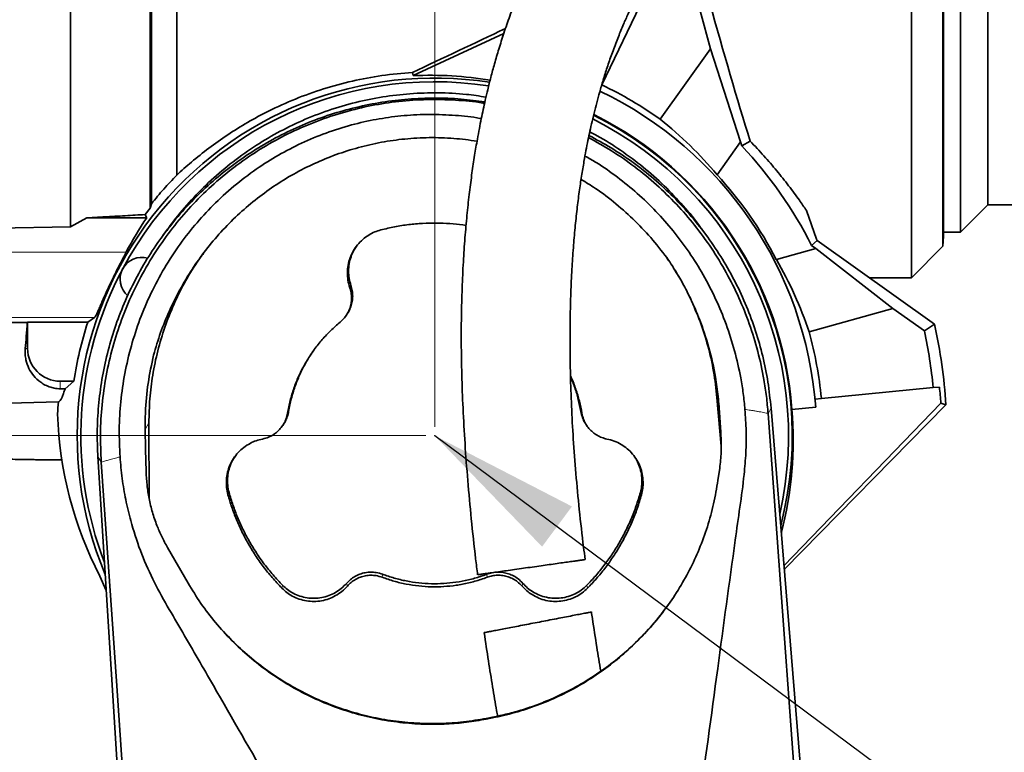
# Model space of a CAD drawing. Header units: millimetres. Extents: x 0 to 11920, y 0 to 8400.
# Tile 54 of 63: x 8269 to 8722, y 6860 to 7196. Entities that reach past the tile are written whole.
import ezdxf

# ---------------------------------------------------------------- set-up
doc = ezdxf.new("R2010")
doc.units = ezdxf.units.MM
doc.header["$LTSCALE"] = 20
doc.header["$PDSIZE"] = -1
doc.styles.add('SLDTEXTSTYLE0', font='TXT', dxfattribs={"width": 0.605})
doc.dimstyles.new('SLDDIMSTYLE0', dxfattribs={"dimtxt": 70, "dimasz": 70, "dimexe": 0, "dimexo": 0.0625, "dimgap": 17.5, "dimtad": 1, "dimdec": 1, "dimrnd": 1e-09, "dimzin": 12, "dimdsep": 46, "dimtxsty": 'SLDTEXTSTYLE0', "dimsah": 1, "dimcen": 0.09, "dimadec": 0, "dimazin": 3, "dimtfac": 1, "dimtofl": 0, "dimtmove": 0, "dimatfit": 3, "dimfxl": 1, "dimfrac": 2, "dimtolj": 1, "dimtzin": 12, "dimarcsym": 0})
doc.dimstyles.new('SLDDIMSTYLE1', dxfattribs={"dimtxt": 0.18, "dimasz": 70, "dimexe": 0, "dimexo": 0.0625, "dimgap": 0, "dimtad": 0, "dimtih": 1, "dimtoh": 1, "dimdec": 0, "dimrnd": 1e-09, "dimzin": 0, "dimdsep": 46, "dimtxsty": 'Standard', "dimsah": 1, "dimcen": 0.09, "dimadec": 0, "dimazin": 0, "dimtfac": 70, "dimtdec": 0, "dimtofl": 0, "dimtmove": 0, "dimatfit": 3, "dimfxl": 1, "dimfrac": 2, "dimtolj": 1, "dimtzin": 0, "dimarcsym": 0})
doc.dimstyles.new('SLDDIMSTYLE2', dxfattribs={"dimtxt": 70, "dimasz": 70, "dimexe": 0, "dimexo": 0.0625, "dimgap": 17.5, "dimtad": 1, "dimdec": 0, "dimrnd": 1e-09, "dimzin": 12, "dimdsep": 46, "dimtxsty": 'SLDTEXTSTYLE0', "dimsah": 1, "dimcen": 0.09, "dimadec": 0, "dimazin": 3, "dimtfac": 1, "dimtofl": 0, "dimtmove": 0, "dimatfit": 3, "dimfxl": 1, "dimfrac": 2, "dimtolj": 1, "dimtzin": 12, "dimarcsym": 0})

# ---------------------------------------------------------------- blocks, each defined once
blk = doc.blocks.new('_D_2')
at = {"color": 7, "linetype": 'Continuous', "lineweight": 0}
for p, q in [((8455.97, 7005.22), (7402.52, 7005.22)), ((7432.52, 5725.22), (7432.52, 7005.22)), ((8455.97, 5725.22), (7402.52, 5725.22))]:
    blk.add_line(p, q, dxfattribs=at)
at = {"color": 7, "linetype": 'Continuous', "lineweight": 18}
for points in [[(7432.52, 7005.22), (7422.52, 6935.22), (7442.52, 6935.22)], [(7432.52, 5725.22), (7442.52, 5795.22), (7422.52, 5795.22)]]:
    blk.add_solid(points, dxfattribs=at)
at = {"color": 7, "linetype": 'Continuous', "lineweight": 18, "insert": (7342.28, 6258.28), "char_height": 70, "attachment_point": 1, "rotation": 90, "style": 'SLDTEXTSTYLE0'}
blk.add_mtext('1280', dxfattribs=at)
blk = doc.blocks.new('_D_3')
at = {"color": 7, "linetype": 'Continuous', "lineweight": 0}
for p, q in [((8459.97, 7009.22), (8459.97, 7556.22)), ((9642.47, 7209.22), (9642.47, 7556.22)), ((9642.47, 7526.22), (8459.97, 7526.22))]:
    blk.add_line(p, q, dxfattribs=at)
at = {"color": 7, "linetype": 'Continuous', "lineweight": 18}
for points in [[(8459.97, 7526.22), (8529.97, 7516.22), (8529.97, 7536.22)], [(9642.47, 7526.22), (9572.47, 7536.22), (9572.47, 7516.22)]]:
    blk.add_solid(points, dxfattribs=at)
at = {"color": 7, "linetype": 'Continuous', "lineweight": 18, "insert": (8904.17, 7616.45), "char_height": 70, "attachment_point": 1, "style": 'SLDTEXTSTYLE0'}
blk.add_mtext('1182,5', dxfattribs=at)
blk = doc.blocks.new('_D_4')
at = {"color": 7, "linetype": 'Continuous', "lineweight": 0}
for p, q in [((8058.6, 7090.52), (8058.6, 7836.22)), ((9842.47, 7308.22), (9842.47, 7836.22)), ((8058.6, 7806.22), (9842.47, 7806.22))]:
    blk.add_line(p, q, dxfattribs=at)
at = {"color": 7, "linetype": 'Continuous', "lineweight": 18}
for centre, start, end in [((8951.02, 7859.93), 153.4349, 206.5651), ((8950.05, 7859.93), 333.4349, 26.5651)]:
    blk.add_arc(centre, 120.11, start, end, dxfattribs=at)
for points in [[(8058.6, 7806.22), (8128.6, 7796.22), (8128.6, 7816.22)], [(9842.47, 7806.22), (9772.47, 7816.22), (9772.47, 7796.22)]]:
    blk.add_solid(points, dxfattribs=at)
at = {"color": 7, "linetype": 'Continuous', "lineweight": 18, "insert": (8843.59, 7896.45), "char_height": 70, "attachment_point": 1, "style": 'SLDTEXTSTYLE0'}
blk.add_mtext('1784', dxfattribs=at)

msp = doc.modelspace()

# ---------------------------------------------------------------- linework, layer by layer
at = {"color": 7, "linetype": 'Continuous', "lineweight": 35}
for p, q in [((8678.97, 7077.72), (8678.97, 7317.22)), ((8693.42, 7092.17), (8693.42, 7317.22)), ((8329.86, 7313.3), (8329.86, 7111.72)), ((8341.47, 7124.8), (8341.47, 7314.04)), ((8693.66, 7313.7), (8693.66, 7096.74)), ((8701.47, 7311.72), (8701.47, 7098.72)), ((8713.97, 7111.22), (8713.97, 7299.22)), ((8558.99, 7212.82), (8536.78, 7166.25)), ((8581.83, 7200.28), (8586.67, 7182.84)), ((8491.69, 7189.89), (8450.13, 7170.52)), ((8586.67, 7182.84), (8563.58, 7150.47)), ((8586.67, 7182.84), (8600.46, 7140.18)), ((8536.78, 7166.25), (8536.52, 7165.71)), ((8589.63, 7125.01), (8600.46, 7140.18)), ((8600.98, 7138.29), (8600.46, 7140.18)), ((8604.85, 7140.46), (8600.98, 7138.29)), ((8326.95, 7106.75), (8329.21, 7109.7)), ((8329.86, 7111.72), (8329.21, 7109.7)), ((8701.47, 7098.72), (8713.97, 7111.22)), ((8713.97, 7111.22), (8957.63, 7111.22)), ((8292.71, 7101.09), (8300.13, 7105.23)), ((8300.13, 7105.23), (8307.47, 7105.62)), ((8327.7, 7105.23), (8300.13, 7105.23)), ((8630.71, 7108.59), (8635.33, 7095.41)), ((8253.97, 7100.44), (8292.71, 7101.09)), ((8336.79, 7099.39), (8334.27, 7095.89)), ((8585.67, 7095.89), (8583.15, 7099.39)), ((8693.42, 7092.17), (8693.66, 7096.74)), ((8693.66, 7098.72), (8701.47, 7098.72)), ((8635.06, 7091.13), (8616.88, 7086.09)), ((8635.66, 7094.76), (8633.08, 7092.54)), ((8635.06, 7091.13), (8633.08, 7092.54)), ((8635.06, 7091.13), (8670.43, 7063.59)), ((8635.66, 7094.76), (8689.54, 7056.33)), ((8678.97, 7077.72), (8693.42, 7092.17)), ((8566.53, 7086.9), (8567.23, 7085.8)), ((8659.55, 7077.72), (8678.97, 7077.72)), ((8660.13, 7077.31), (8660.42, 7077.72)), ((8303.78, 7059.54), (8300.65, 7057.3)), ((8419.03, 7059.99), (8419.46, 7060.59)), ((8612.97, 7060.44), (8612.76, 7060.3)), ((8631.89, 7052.9), (8670.43, 7063.59)), ((8670.43, 7063.59), (8684.9, 7053.27)), ((8253.97, 7057.23), (8272.86, 7057.18)), ((8272.86, 7057.18), (8272.97, 7057.3)), ((8272.97, 7057.3), (8300.65, 7057.3)), ((8272.97, 7057.3), (8272.97, 7045.22)), ((8689.54, 7056.33), (8684.9, 7053.27)), ((8287.97, 7030.22), (8294.23, 7030.22)), ((8290.23, 7026.74), (8294.23, 7030.22)), ((8290.23, 7026.74), (8287.97, 7026.75)), ((8637.56, 7022.32), (8688.91, 7027.26)), ((8688.91, 7027.26), (8691.78, 7027.54)), ((8253.97, 7019.83), (8287.12, 7020.69)), ((8591.5, 7000.43), (8589.62, 7022.67)), ((8620.38, 6945.43), (8692.48, 7020.16)), ((8620.51, 6943.78), (8694.74, 7019.31)), ((8634.69, 7022.04), (8637.56, 7022.32)), ((8692.48, 7020.16), (8694.74, 7019.31)), ((8614.46, 7017.85), (8660.3, 6457.22)), ((8624.05, 7017.27), (8634.96, 7018.32)), ((8328.71, 7011.05), (8328.83, 6976.24)), ((8389.82, 7009.41), (8390.25, 7010)), ((8529.69, 7010), (8530.12, 7009.41)), ((8361.51, 6090.97), (8305.27, 6995.6)), ((8590.07, 6984.68), (8590.86, 6990.31)), ((8337.24, 6953.89), (8346.69, 6937.5)), ((8309.09, 6934.16), (8306.16, 6940.74)), ((8483.59, 6875.04), (8486.44, 6875.59)), ((8486.52, 6875.91), (8483.67, 6875.36))]:
    msp.add_line(p, q, dxfattribs=at)
at = {"color": 8, "linetype": 'Continuous', "lineweight": 18}
for p, q in [((8253.97, 7089.54), (8318.33, 7089.54)), ((8420.98, 7073.16), (8421.48, 7074.23)), ((8253.97, 7059.54), (8303.78, 7059.54)), ((8271.91, 7045.22), (8272.97, 7045.22)), ((8287.97, 7026.75), (8287.97, 7030.22)), ((8590.28, 7021.59), (8589.62, 7022.67)), ((8392.37, 7015.51), (8392.89, 7016.33)), ((8527.58, 7015.51), (8527.06, 7016.33)), ((8613.09, 7015.4), (8614.46, 7017.85)), ((8327, 7008.1), (8328.71, 7011.05)), ((8306.82, 6993.06), (8305.27, 6995.6)), ((8365.01, 6978.05), (8365.52, 6979.09)), ((8554.93, 6978.05), (8554.43, 6979.09)), ((8419.85, 6936.13), (8419.46, 6937.38)), ((8435.86, 6940.17), (8436.05, 6941.57)), ((8484.08, 6940.17), (8483.9, 6941.57)), ((8500.09, 6936.13), (8500.49, 6937.38)), ((8389.74, 6935.21), (8390.12, 6936.49)), ((8530.2, 6935.21), (8529.83, 6936.49)), ((8483.59, 6875.04), (8483.67, 6875.36)), ((8486.44, 6875.59), (8486.52, 6875.91))]:
    msp.add_line(p, q, dxfattribs=at)
at = {"color": 7, "linetype": 'Continuous', "lineweight": 35, "flags": 128}
for points in [[(8450.13, 7170.52), (8449.93, 7171.28), (8449.75, 7171.99)], [(8327.7, 7105.23), (8327.31, 7106.02), (8326.95, 7106.75)], [(8613.09, 7015.4), (8618.78, 6937.22), (8624.42, 6859.65), (8630.07, 6782.09)], [(8321.42, 6782.09), (8317.67, 6836.2), (8313.93, 6890.31), (8306.82, 6993.06)]]:
    msp.add_lwpolyline(points, dxfattribs=at)
at = {"color": 7, "linetype": 'Continuous', "lineweight": 35}
for centre, radius, start, end in [((8459.97, 7005.22), 164.21, 81.17, 202.8373), ((8459.97, 7005.22), 162.5, 81.2295, 151.875), ((8459.97, 7005.22), 175.48, 4.2813, 64.367), ((8459.97, 7005.22), 178.41, 54.5, 64.5), ((8459.97, 7005.22), 162.5, 347.1989, 63.4777), ((8459.97, 7005.22), 164.21, 345.3941, 63.6069), ((8459.97, 7005.22), 164.52, 4.2002, 63.629), ((8459.97, 7005.22), 193.89, 26.7685, 43.3401), ((8459.97, 7005.22), 176.52, 27.2673, 42.7327), ((8459.97, 7005.22), 197.19, 27.0062, 27.2174), ((8325.48, 7077.11), 10, 74.4046, 229.8341), ((8459.97, 7005.22), 162.5, 151.875, 201.0325), ((8459.97, 7005.22), 167.62, 161.8996, 171.4223), ((8459.97, 7005.22), 235.19, 3.4353, 12.5507), ((8459.97, 7005.22), 178.41, 5.5, 15.5), ((8459.97, 7005.22), 230, 5.5, 12.0575), ((8287.97, 7045.22), 15, 180, 270), ((8459.97, 7005.22), 173.54, 174.8846, 176.6965)]:
    msp.add_arc(centre, radius, start, end, dxfattribs=at)
for centre, major_axis, ratio, start_param, end_param in [((8592.87, 7205.22), (-35.45, 127.49), 0.050492, 1.569053, 2.089497), ((8504.42, 7205.22), (267.74, 127.36), 0.022512, 4.496039, 4.657008), ((8457.89, 7006.21), (148.48, -70.82), 0.999901, 1.847714, 2.063022), ((8452.34, 7010.67), (145.65, -103.89), 0.998626, 1.31436, 1.518365), ((8459.97, 7015.23), (0, 160.2), 0.998048, 0.974212, 1.088404), ((8462.48, 6996.19), (-47.81, 172.4), 0.998626, 4.764821, 4.968825), ((8267.04, 7205.22), (0, 185.05), 0.052408, 3.668001, 3.785108), ((8460.29, 7001.96), (-22.33, 231.86), 0.999901, 4.694585, 4.726432), ((8459.74, 7007.67), (-16.83, 174.75), 0.999901, 4.677081, 4.698346), ((8459.97, 7021.02), (0, 174.06), 0.995872, 1.604126, 2.050143), ((8460.19, 7002.92), (-15.77, 163.75), 0.999901, 4.356067, 4.703745)]:
    msp.add_ellipse(centre, major_axis=major_axis, ratio=ratio, start_param=start_param, end_param=end_param, dxfattribs=at)
for points, knots in [([(8292.71, 7101.09), (8292.72, 7103.89), (8292.72, 7109.49), (8292.72, 7118.3), (8292.73, 7127.39), (8292.73, 7138.31), (8292.73, 7151.18), (8292.74, 7166.14), (8292.74, 7181.57), (8292.74, 7197.14), (8292.74, 7212.65), (8292.74, 7228.07), (8292.74, 7243.51), (8292.74, 7258.64), (8292.73, 7273.28), (8292.73, 7287.41), (8292.72, 7301.13), (8292.71, 7314.12), (8292.7, 7326.24), (8292.69, 7337.49), (8292.68, 7347.94), (8292.67, 7357.32), (8292.65, 7365.56), (8292.64, 7372.66), (8292.63, 7378.65), (8292.61, 7383.05), (8292.6, 7386.11), (8292.58, 7388.1), (8292.57, 7389.37), (8292.56, 7389.53), (8292.55, 7389.61)], [0, 0, 0, 0, 0.025141, 0.050358, 0.075805, 0.10133, 0.139492, 0.177919, 0.217181, 0.256732, 0.294894, 0.33332, 0.372582, 0.412133, 0.450295, 0.488721, 0.527984, 0.567535, 0.605696, 0.644123, 0.683385, 0.722936, 0.761098, 0.799525, 0.838787, 0.878339, 0.908423, 0.938637, 0.96925, 1, 1, 1, 1]), ([(8658.33, 7371.02), (8657.51, 7370.94), (8655.4, 7370.71), (8652.21, 7370.08), (8648.91, 7369.29), (8646.02, 7368.46), (8642.49, 7367.31), (8638.29, 7365.73), (8632.98, 7363.42), (8627.16, 7360.53), (8620.97, 7357.09), (8615.37, 7353.65), (8610.61, 7350.53), (8606.84, 7347.92), (8603.7, 7345.66), (8600.94, 7343.61), (8598.11, 7341.45), (8594.82, 7338.85), (8591.22, 7335.92), (8587.39, 7332.67), (8583.39, 7329.15), (8579.15, 7325.28), (8574.84, 7321.19), (8570.59, 7317), (8565.68, 7311.97), (8560.16, 7306.05), (8554.12, 7299.19), (8547.74, 7291.55), (8541.01, 7282.98), (8533.87, 7273.21), (8526.89, 7262.88), (8521.46, 7254.17), (8517.59, 7247.54), (8515.29, 7243.48), (8513.29, 7239.83), (8511.63, 7236.72), (8510.3, 7234.15), (8509.16, 7231.9), (8507.96, 7229.52), (8506.5, 7226.53), (8504.68, 7222.7), (8502.54, 7217.98), (8500.1, 7212.36), (8497.33, 7205.6), (8494.49, 7198.1), (8491.79, 7190.32), (8489.47, 7183), (8487.48, 7176.21), (8485.79, 7169.97), (8484.39, 7164.39), (8483.23, 7159.46), (8482.25, 7155.02), (8481.34, 7150.69), (8480.44, 7146.16), (8479.41, 7140.56), (8478.26, 7133.77), (8477.04, 7125.65), (8475.9, 7116.86), (8474.85, 7107.39), (8473.93, 7097.18), (8473.15, 7086.15), (8472.57, 7074.2), (8472.21, 7061.33), (8472.13, 7047.55), (8472.36, 7032.92), (8472.94, 7017.48), (8473.86, 7001.28), (8475.13, 6984.34), (8476.77, 6966.71), (8478.28, 6952.31), (8479.36, 6943.78), (8479.67, 6941.34)], [0, 0, 0, 0, 0.007112, 0.018275, 0.027849, 0.036271, 0.044532, 0.060325, 0.076279, 0.096605, 0.118145, 0.138779, 0.153581, 0.166906, 0.177651, 0.186095, 0.195635, 0.20712, 0.220579, 0.233289, 0.24739, 0.262702, 0.277993, 0.293014, 0.307749, 0.33029, 0.352036, 0.372949, 0.399646, 0.42601, 0.452526, 0.479104, 0.489171, 0.498614, 0.506728, 0.513539, 0.519066, 0.523329, 0.527895, 0.534136, 0.542025, 0.551527, 0.562602, 0.575197, 0.590338, 0.604362, 0.617152, 0.628766, 0.639252, 0.648647, 0.656534, 0.663498, 0.670299, 0.677563, 0.685286, 0.697053, 0.70976, 0.723422, 0.738056, 0.753685, 0.770578, 0.788914, 0.808703, 0.829954, 0.852669, 0.876859, 0.902536, 0.929679, 0.958219, 0.988031, 1, 1, 1, 1]), ([(8329.21, 7109.7), (8329.21, 7111.97), (8329.21, 7116.51), (8329.21, 7123.72), (8329.21, 7131.22), (8329.21, 7140.12), (8329.21, 7150.52), (8329.21, 7162.56), (8329.21, 7175.06), (8329.21, 7186.46), (8329.21, 7196.54), (8329.21, 7206.51), (8329.21, 7217.8), (8329.21, 7230.4), (8329.21, 7242.98), (8329.21, 7255.26), (8329.21, 7267.1), (8329.21, 7278.47), (8329.21, 7289.46), (8329.21, 7299.82), (8329.21, 7309.44), (8329.21, 7318.31), (8329.21, 7326.48), (8329.21, 7333.74), (8329.21, 7340.04), (8329.21, 7345.39), (8329.21, 7349.8), (8329.21, 7352.79), (8329.21, 7354.7), (8329.21, 7355.85), (8329.21, 7356.58), (8329.21, 7356.67), (8329.21, 7356.72)], [0, 0, 0, 0, 0.0253269, 0.050737, 0.0764019, 0.1021528, 0.138942, 0.1759876, 0.2138396, 0.2519703, 0.2773416, 0.302796, 0.3395524, 0.3765645, 0.4143808, 0.452475, 0.4892267, 0.5262327, 0.5640425, 0.6021301, 0.6389206, 0.6759674, 0.7138207, 0.7519529, 0.7887048, 0.8257109, 0.863521, 0.9016088, 0.9260178, 0.9505013, 0.9752123, 1, 1, 1, 1]), ([(8529.1, 6948.31), (8528.85, 6950.23), (8527.84, 6957.78), (8526.37, 6970.95), (8524.78, 6987.51), (8523.59, 7003.41), (8522.77, 7018.55), (8522.28, 7032.86), (8522.09, 7046.29), (8522.16, 7058.84), (8522.45, 7070.51), (8522.94, 7081.32), (8523.6, 7091.28), (8524.39, 7100.49), (8525.3, 7109.01), (8526.3, 7116.94), (8527.37, 7124.26), (8528.42, 7130.61), (8529.41, 7136.04), (8530.32, 7140.66), (8531.25, 7145.1), (8532.29, 7149.7), (8533.43, 7154.44), (8534.72, 7159.4), (8536.15, 7164.53), (8537.8, 7170.05), (8539.71, 7175.95), (8541.9, 7182.15), (8544.25, 7188.26), (8546.57, 7193.89), (8548.68, 7198.69), (8550.52, 7202.66), (8552.03, 7205.81), (8553.21, 7208.21), (8554.23, 7210.22), (8555.28, 7212.28), (8556.57, 7214.73), (8558.13, 7217.62), (8559.96, 7220.9), (8561.98, 7224.42), (8565.35, 7230.08), (8570.04, 7237.47), (8576.08, 7246.26), (8582.25, 7254.58), (8588.65, 7262.61), (8595.64, 7270.77), (8603.27, 7279), (8609.75, 7285.43), (8614.68, 7290.02), (8617.85, 7292.87), (8620.79, 7295.43), (8623.42, 7297.64), (8625.75, 7299.55), (8627.79, 7301.18), (8629.58, 7302.57), (8631.15, 7303.76), (8632.66, 7304.89), (8634.26, 7306.06), (8636.09, 7307.36), (8638.11, 7308.76), (8640.28, 7310.21), (8642.51, 7311.64), (8645.25, 7313.33), (8648.4, 7315.15), (8651.82, 7316.95), (8654.93, 7318.43), (8657.33, 7319.43), (8659.09, 7320.1), (8660.35, 7320.53), (8661.59, 7320.91), (8662.74, 7321.22), (8663.47, 7321.39), (8663.78, 7321.43), (8663.87, 7321.44)], [0, 0, 0, 0, 0.010396, 0.040925, 0.0701, 0.097812, 0.123982, 0.148553, 0.171491, 0.192804, 0.212535, 0.230742, 0.247483, 0.262894, 0.277303, 0.29077, 0.303322, 0.314978, 0.32367, 0.331805, 0.339388, 0.347374, 0.356661, 0.365417, 0.375124, 0.385816, 0.397547, 0.41039, 0.424115, 0.436697, 0.447691, 0.457003, 0.464607, 0.470356, 0.474553, 0.479558, 0.485835, 0.493267, 0.501987, 0.51181, 0.521779, 0.548936, 0.576122, 0.603203, 0.63106, 0.660584, 0.69487, 0.730865, 0.745418, 0.759562, 0.772506, 0.784249, 0.794442, 0.803536, 0.811543, 0.818476, 0.824683, 0.832074, 0.840377, 0.849939, 0.860246, 0.870926, 0.881952, 0.900111, 0.91793, 0.934786, 0.950744, 0.95905, 0.967367, 0.975667, 0.984669, 0.995558, 1, 1, 1, 1]), ([(8449.75, 7171.99), (8445.04, 7171.6), (8435.76, 7170.81), (8422.1, 7168.18), (8408.82, 7164.58), (8395.92, 7159.95), (8384.3, 7154.72), (8373.97, 7149.12), (8364.82, 7143.41), (8356.19, 7137.3), (8348.34, 7131.06), (8343.69, 7126.83), (8341.47, 7124.8)], [0, 0, 0, 0, 0.114168, 0.225014, 0.336288, 0.447521, 0.558312, 0.648111, 0.738217, 0.828274, 0.918006, 1, 1, 1, 1]), ([(8305.27, 6995.6), (8305.13, 6998.81), (8304.81, 7006.07), (8305.31, 7017.39), (8306.73, 7029.49), (8309.11, 7041.44), (8312.41, 7053.17), (8316.62, 7064.6), (8321.73, 7075.66), (8327.68, 7086.28), (8334.45, 7096.41), (8341.99, 7105.98), (8350.26, 7114.93), (8359.21, 7123.2), (8368.78, 7130.74), (8378.91, 7137.51), (8389.53, 7143.46), (8400.59, 7148.57), (8412.03, 7152.78), (8423.75, 7156.08), (8435.7, 7158.46), (8447.8, 7159.9), (8459.97, 7160.37), (8471.75, 7159.96), (8479.39, 7158.93), (8483.02, 7158.45)], [0, 0, 0, 0, 0.034914, 0.079076, 0.123237, 0.167394, 0.211544, 0.255686, 0.299817, 0.343938, 0.388047, 0.432143, 0.476224, 0.520291, 0.564345, 0.608386, 0.652414, 0.696431, 0.740438, 0.784436, 0.82843, 0.872418, 0.916404, 0.96039, 1, 1, 1, 1]), ([(8306.82, 6993.06), (8306.62, 6997.44), (8306.23, 7006.19), (8307.04, 7019.46), (8308.9, 7032.75), (8311.91, 7045.82), (8315.98, 7058.47), (8321.09, 7070.73), (8327.29, 7082.63), (8334.47, 7093.92), (8342.49, 7104.43), (8351.35, 7114.2), (8361.11, 7123.26), (8371.57, 7131.41), (8382.51, 7138.52), (8393.96, 7144.67), (8406.02, 7149.85), (8418.42, 7153.95), (8430.94, 7156.94), (8443.59, 7158.87), (8456.5, 7159.74), (8469.38, 7159.38), (8478.2, 7158.69), (8482.59, 7157.85), (8482.87, 7157.79)], [0, 0, 0, 0, 0.047563, 0.095127, 0.144071, 0.193014, 0.240554, 0.288095, 0.337042, 0.385989, 0.433132, 0.480273, 0.528831, 0.577389, 0.623808, 0.670227, 0.718039, 0.765852, 0.811602, 0.857351, 0.904454, 0.951559, 0.99695, 1, 1, 1, 1]), ([(8336.89, 7099.32), (8337.59, 7100.36), (8340.69, 7104.91), (8347.08, 7112.35), (8356.07, 7121.64), (8365.99, 7130.14), (8376.55, 7137.77), (8387.58, 7144.38), (8399.09, 7150.04), (8411.17, 7154.74), (8423.57, 7158.37), (8436.08, 7160.9), (8448.73, 7162.41), (8461.57, 7162.79), (8473.26, 7162.26), (8480.53, 7161.14), (8483.53, 7160.68)], [0, 0, 0, 0, 0.022368, 0.098793, 0.175217, 0.253905, 0.332594, 0.408397, 0.484197, 0.562239, 0.640282, 0.715523, 0.790764, 0.868204, 0.945644, 1, 1, 1, 1]), ([(8315.43, 6995.47), (8315.24, 6999.69), (8314.87, 7008.14), (8315.66, 7020.95), (8317.48, 7033.79), (8320.44, 7046.45), (8324.44, 7058.71), (8329.5, 7070.62), (8335.66, 7082.19), (8342.76, 7093.08), (8350.66, 7103.11), (8359.31, 7112.34), (8368.86, 7120.89), (8378.97, 7128.43), (8389.42, 7134.86), (8400.16, 7140.31), (8411.46, 7144.86), (8422.97, 7148.37), (8434.48, 7150.84), (8445.98, 7152.33), (8457.67, 7152.89), (8469.31, 7152.37), (8477.24, 7151.63), (8481.15, 7150.82), (8481.37, 7150.78)], [0, 0, 0, 0, 0.04931, 0.098621, 0.149331, 0.200041, 0.249367, 0.298691, 0.349541, 0.400387, 0.448133, 0.495878, 0.54517, 0.594458, 0.639609, 0.684758, 0.731322, 0.777886, 0.821355, 0.864824, 0.90958, 0.954337, 0.997505, 1, 1, 1, 1]), ([(8479.41, 7140.45), (8475.86, 7140.93), (8468.58, 7141.91), (8457.47, 7142.2), (8446.37, 7141.61), (8435.51, 7140.06), (8424.96, 7137.65), (8414.65, 7134.39), (8404.68, 7130.31), (8395.12, 7125.44), (8386.02, 7119.82), (8377.41, 7113.51), (8369.27, 7106.5), (8361.69, 7098.8), (8354.69, 7090.45), (8348.39, 7081.59), (8342.81, 7072.29), (8338.01, 7062.58), (8333.92, 7052.56), (8331.86, 7045.67), (8330.84, 7042.22)], [0, 0, 0, 0, 0.054973, 0.11257, 0.169942, 0.224861, 0.27998, 0.335101, 0.390022, 0.444436, 0.499036, 0.553643, 0.608067, 0.6639, 0.719915, 0.775938, 0.831783, 0.887825, 0.943953, 1, 1, 1, 1]), ([(8530.63, 7142.09), (8534.2, 7140.11), (8541.55, 7136.04), (8551.97, 7128.75), (8561.92, 7120.56), (8571.1, 7111.59), (8579.53, 7101.86), (8587.21, 7091.36), (8594.01, 7080.22), (8599.82, 7068.61), (8604.67, 7056.51), (8608.53, 7043.93), (8610.96, 7032.73), (8612.41, 7023.2), (8612.86, 7018), (8613.09, 7015.4)], [0, 0, 0, 0, 0.077526, 0.159445, 0.241364, 0.322134, 0.402907, 0.485966, 0.569023, 0.650802, 0.732582, 0.816678, 0.900775, 0.950326, 1, 1, 1, 1]), ([(8530.83, 7143.05), (8534.24, 7141.21), (8541.22, 7137.44), (8551.16, 7130.73), (8560.74, 7123.2), (8569.69, 7114.93), (8577.95, 7105.98), (8585.49, 7096.41), (8592.26, 7086.28), (8598.22, 7075.66), (8603.31, 7064.63), (8607.5, 7053.28), (8610.77, 7041.67), (8613.19, 7029.84), (8614.03, 7021.85), (8614.45, 7017.85)], [0, 0, 0, 0, 0.073711, 0.151033, 0.228377, 0.305744, 0.383136, 0.460553, 0.537994, 0.615456, 0.692936, 0.769683, 0.846445, 0.92322, 1, 1, 1, 1]), ([(8531.18, 7144.69), (8532.34, 7144.11), (8537.25, 7141.64), (8545.51, 7136.29), (8555.82, 7128.66), (8565.46, 7120.12), (8574.21, 7110.82), (8580.07, 7103.88), (8582.76, 7099.86), (8583.1, 7099.35)], [0, 0, 0, 0, 0.056158, 0.237083, 0.423176, 0.609265, 0.791511, 0.973761, 1, 1, 1, 1]), ([(8604.85, 7140.46), (8607, 7138.21), (8611.3, 7133.68), (8617.18, 7126.8), (8622.62, 7119.94), (8627.12, 7113.82), (8629.65, 7110.14), (8630.71, 7108.59)], [0, 0, 0, 0, 0.20745, 0.416213, 0.629294, 0.843974, 1, 1, 1, 1]), ([(8528.98, 7133.61), (8530.73, 7132.63), (8535.91, 7129.71), (8543.96, 7124), (8553.14, 7116.54), (8561.7, 7108.27), (8569.67, 7099.22), (8576.93, 7089.49), (8583.47, 7079.04), (8589.15, 7068.01), (8593.98, 7056.37), (8597.85, 7044.26), (8600.28, 7033.55), (8601.74, 7024.53), (8602.23, 7019.68), (8602.47, 7017.25)], [0, 0, 0, 0, 0.041709, 0.123331, 0.204956, 0.288297, 0.371643, 0.45718, 0.542719, 0.630217, 0.717719, 0.807612, 0.897508, 0.948698, 1, 1, 1, 1]), ([(8329.86, 7111.72), (8331.74, 7113.99), (8335.51, 7118.56), (8339.48, 7122.72), (8341.47, 7124.8)], [0, 0, 0, 0, 0.497613, 1, 1, 1, 1]), ([(8567.41, 7085.78), (8565.04, 7088.91), (8560.29, 7095.18), (8552.16, 7103.79), (8543.35, 7111.72), (8535.02, 7118.14), (8529.41, 7121.52), (8527.19, 7122.86)], [0, 0, 0, 0, 0.214524, 0.429825, 0.645089, 0.859561, 1, 1, 1, 1]), ([(8307.47, 7105.62), (8307.71, 7105.63), (8311.21, 7105.82), (8317.92, 7106.19), (8323.94, 7106.57), (8326.95, 7106.75)], [0, 0, 0, 0, 0.0363566, 0.5177833, 1, 1, 1, 1]), ([(8474.38, 7101.76), (8473.9, 7101.84), (8471.41, 7102.26), (8466.88, 7102.65), (8460.7, 7102.92), (8454.4, 7102.76), (8447.99, 7102.18), (8441.58, 7101.21), (8437.36, 7100.2), (8435.24, 7099.69)], [0, 0, 0, 0, 0.036996, 0.191341, 0.345687, 0.507513, 0.670024, 0.834652, 1, 1, 1, 1]), ([(8435.24, 7099.69), (8434.28, 7099.4), (8432.35, 7098.81), (8429.53, 7097.34), (8426.83, 7095.37), (8424.43, 7092.88), (8422.46, 7090), (8421.01, 7086.86), (8420.1, 7083.49), (8419.78, 7080.04), (8420.01, 7076.53), (8420.65, 7074.29), (8420.98, 7073.16)], [0, 0, 0, 0, 0.088793, 0.179557, 0.280435, 0.384237, 0.485126, 0.58894, 0.689876, 0.793743, 0.895376, 1, 1, 1, 1]), ([(8424.22, 7092.38), (8423.77, 7091.76), (8422.66, 7090.21), (8421.46, 7087.42), (8420.59, 7084.14), (8420.31, 7080.8), (8420.55, 7077.43), (8421.16, 7075.31), (8421.48, 7074.23)], [0, 0, 0, 0, 0.120241, 0.299336, 0.473475, 0.65267, 0.823936, 1, 1, 1, 1]), ([(8318.33, 7089.54), (8317.96, 7088.85), (8317.23, 7087.45), (8315.93, 7084.98), (8314.56, 7082.31), (8313.11, 7079.42), (8311.61, 7076.35), (8310.12, 7073.19), (8308.71, 7070.1), (8307.43, 7067.24), (8306.32, 7064.73), (8305.42, 7062.68), (8304.7, 7061.13), (8304.11, 7059.95), (8303.9, 7059.69), (8303.78, 7059.54)], [0, 0, 0, 0, 0.074702, 0.149454, 0.223894, 0.298347, 0.378782, 0.459204, 0.540161, 0.621084, 0.697291, 0.773467, 0.843739, 0.913991, 1, 1, 1, 1]), ([(8328.71, 7011.05), (8328.79, 7014.73), (8328.94, 7022.09), (8330.34, 7033.16), (8332.63, 7044.19), (8335.87, 7054.97), (8339.96, 7065.35), (8344.93, 7075.32), (8349.55, 7083.21), (8352.8, 7087.57), (8353.79, 7088.89)], [0, 0, 0, 0, 0.1327067, 0.2654136, 0.4019776, 0.538542, 0.671215, 0.8038881, 0.9404548, 1, 1, 1, 1]), ([(8591.45, 7005.1), (8591.27, 7008.11), (8590.92, 7014.12), (8590.24, 7023.13), (8588.83, 7033.67), (8586.11, 7045.61), (8582.41, 7056.78), (8578.66, 7065.71), (8575.32, 7072.59), (8571.6, 7079.31), (8568.81, 7083.62), (8567.41, 7085.78)], [0, 0, 0, 0, 0.105823, 0.211634, 0.317321, 0.479389, 0.641456, 0.730568, 0.81968, 0.90984, 1, 1, 1, 1]), ([(8569.59, 7082.13), (8570.43, 7080.84), (8573.31, 7076.45), (8577.48, 7068.26), (8582, 7057.66), (8585.6, 7046.37), (8588.28, 7034.69), (8589.17, 7026.68), (8589.62, 7022.67)], [0, 0, 0, 0, 0.072631, 0.248978, 0.433687, 0.618395, 0.809197, 1, 1, 1, 1]), ([(8420.98, 7073.16), (8421.2, 7072.38), (8421.66, 7070.82), (8421.83, 7068.38), (8421.61, 7065.94), (8420.99, 7063.58), (8419.97, 7061.34), (8418.52, 7059.16), (8417.19, 7057.94), (8416.48, 7057.27)], [0, 0, 0, 0, 0.136949, 0.277862, 0.414809, 0.555718, 0.692684, 0.833616, 1, 1, 1, 1]), ([(8421.48, 7074.23), (8421.71, 7073.43), (8422.18, 7071.81), (8422.36, 7069.28), (8422.14, 7066.74), (8421.48, 7064.31), (8420.58, 7062.22), (8419.75, 7061.08), (8419.42, 7060.61)], [0, 0, 0, 0, 0.1739953, 0.3530258, 0.5270179, 0.7060427, 0.8800804, 1, 1, 1, 1]), ([(8416.48, 7057.27), (8415.04, 7056.04), (8412.17, 7053.56), (8408.23, 7049.36), (8404.59, 7044.82), (8401.37, 7039.99), (8398.58, 7034.94), (8396.23, 7029.7), (8394.31, 7024.2), (8393.07, 7019.44), (8392.55, 7016.51), (8392.37, 7015.51)], [0, 0, 0, 0, 0.115216, 0.231232, 0.349772, 0.469183, 0.584399, 0.700416, 0.818956, 0.938369, 1, 1, 1, 1]), ([(8287.97, 7026.75), (8287.77, 7026.76), (8287.02, 7026.77), (8285.43, 7026.95), (8283.21, 7027.49), (8280.96, 7028.43), (8278.33, 7030.11), (8275.67, 7032.55), (8273.45, 7035.99), (8272.29, 7039.39), (8271.79, 7042.51), (8271.87, 7044.32), (8271.91, 7045.22)], [0, 0, 0, 0, 0.011257, 0.042249, 0.097231, 0.186142, 0.275473, 0.449334, 0.623831, 0.797848, 0.898938, 1, 1, 1, 1]), ([(8330.84, 7042.22), (8329.92, 7037.9), (8328.08, 7029.21), (8327.09, 7018.1), (8326.93, 7009.13), (8327.14, 7000.07), (8327.31, 6993.28), (8327.43, 6988.75)], [0, 0, 0, 0, 0.2458429, 0.4938591, 0.6202944, 0.7467707, 1, 1, 1, 1]), ([(8404.83, 7044.98), (8403.81, 7043.51), (8401.72, 7040.49), (8399.06, 7035.6), (8396.72, 7030.4), (8394.82, 7024.95), (8393.58, 7020.22), (8393.06, 7017.32), (8392.89, 7016.33)], [0, 0, 0, 0, 0.171349, 0.351213, 0.532325, 0.717378, 0.903793, 1, 1, 1, 1]), ([(8527.58, 7015.51), (8527.23, 7017.37), (8526.52, 7021.11), (8524.82, 7026.6), (8523.43, 7030.47), (8522.45, 7032.43), (8522.34, 7032.65)], [0, 0, 0, 0, 0.315862, 0.633915, 0.958887, 1, 1, 1, 1]), ([(8527.06, 7016.33), (8526.71, 7018.17), (8526, 7021.87), (8524.42, 7027.2), (8523.03, 7030.6), (8522.35, 7032.24)], [0, 0, 0, 0, 0.33851, 0.679369, 1, 1, 1, 1]), ([(8290.23, 7026.74), (8289.98, 7026), (8289.49, 7024.53), (8288.84, 7022.88), (8288.23, 7021.67), (8287.66, 7020.86), (8287.31, 7020.75), (8287.13, 7020.69)], [0, 0, 0, 0, 0.195175, 0.390848, 0.588031, 0.785721, 1, 1, 1, 1]), ([(8392.37, 7015.51), (8392.19, 7014.72), (8391.85, 7013.13), (8390.84, 7010.89), (8389.49, 7008.85), (8387.81, 7007.06), (8385.85, 7005.59), (8383.54, 7004.36), (8381.81, 7003.91), (8380.86, 7003.67)], [0, 0, 0, 0, 0.13892, 0.277838, 0.416754, 0.555666, 0.694616, 0.833563, 1, 1, 1, 1]), ([(8392.89, 7016.33), (8392.71, 7015.51), (8392.35, 7013.87), (8391.42, 7011.73), (8390.58, 7010.53), (8390.22, 7010.03)], [0, 0, 0, 0, 0.3607874, 0.7320156, 1, 1, 1, 1]), ([(8529.73, 7010.03), (8529.47, 7010.38), (8528.7, 7011.42), (8527.71, 7013.52), (8527.29, 7015.34), (8527.06, 7016.33)], [0, 0, 0, 0, 0.190011, 0.561453, 1, 1, 1, 1]), ([(8539.08, 7003.67), (8538.29, 7003.87), (8536.71, 7004.26), (8534.5, 7005.34), (8532.5, 7006.74), (8530.76, 7008.47), (8529.35, 7010.47), (8528.19, 7012.81), (8527.79, 7014.56), (8527.58, 7015.51)], [0, 0, 0, 0, 0.138962, 0.277922, 0.416881, 0.555836, 0.6948, 0.83376, 1, 1, 1, 1]), ([(8602.47, 7017.25), (8602.69, 7013.94), (8603.13, 7007.33), (8602.97, 6997.36), (8602.01, 6985.69), (8600.14, 6972.34), (8595.92, 6942.67), (8589.71, 6896.22), (8584.03, 6854.81), (8581.05, 6833.06)], [0, 0, 0, 0, 0.053678, 0.107411, 0.161091, 0.24303, 0.32498, 0.645238, 1, 1, 1, 1]), ([(8590.86, 6990.31), (8591.15, 6992.76), (8591.71, 6997.68), (8591.54, 7002.62), (8591.45, 7005.1)], [0, 0, 0, 0, 0.497582, 1, 1, 1, 1]), ([(8380.86, 7003.67), (8379.88, 7003.44), (8377.91, 7002.96), (8374.99, 7001.65), (8372.2, 6999.85), (8369.63, 6997.51), (8367.5, 6994.76), (8365.86, 6991.7), (8364.76, 6988.4), (8364.23, 6984.96), (8364.25, 6981.46), (8364.76, 6979.19), (8365.01, 6978.05)], [0, 0, 0, 0, 0.089781, 0.179562, 0.281902, 0.384241, 0.486591, 0.588941, 0.691341, 0.793742, 0.896871, 1, 1, 1, 1]), ([(8554.93, 6978.05), (8555.16, 6979.04), (8555.61, 6981.01), (8555.75, 6984.2), (8555.38, 6987.51), (8554.43, 6990.85), (8552.92, 6993.98), (8550.92, 6996.82), (8548.45, 6999.28), (8545.62, 7001.29), (8542.47, 7002.83), (8540.21, 7003.39), (8539.08, 7003.67)], [0, 0, 0, 0, 0.08978, 0.179561, 0.281928, 0.384295, 0.486664, 0.589033, 0.691435, 0.793838, 0.896919, 1, 1, 1, 1]), ([(8368.62, 6996.08), (8368.4, 6995.8), (8367.46, 6994.63), (8366.31, 6992.25), (8365.23, 6989.04), (8364.75, 6985.72), (8364.79, 6982.35), (8365.27, 6980.19), (8365.52, 6979.09)], [0, 0, 0, 0, 0.060561, 0.251805, 0.437757, 0.629108, 0.811992, 1, 1, 1, 1]), ([(8554.43, 6979.09), (8554.65, 6980.07), (8555.11, 6982.05), (8555.21, 6985.19), (8554.84, 6988.46), (8553.87, 6991.68), (8552.69, 6994.27), (8551.67, 6995.61), (8551.32, 6996.07)], [0, 0, 0, 0, 0.167973, 0.339884, 0.525819, 0.717146, 0.903062, 1, 1, 1, 1]), ([(8244.97, 6994.81), (8245.37, 6994.8), (8248.37, 6994.71), (8253.59, 6994.59), (8260.25, 6994.44), (8265.8, 6994.34), (8270.23, 6994.27), (8273.52, 6994.22), (8275.72, 6994.19), (8277.21, 6994.17), (8278.45, 6994.16), (8279.84, 6994.14), (8282.32, 6994.12), (8285.31, 6994.09), (8287.77, 6994.08), (8288.74, 6994.07)], [0, 0, 0, 0, 0.027411, 0.205214, 0.357421, 0.484092, 0.585293, 0.66109, 0.709334, 0.736609, 0.762987, 0.79465, 0.831592, 0.933066, 1, 1, 1, 1]), ([(8410.5, 6799.99), (8401.81, 6815.07), (8384.44, 6845.23), (8362.28, 6883.46), (8346.65, 6910.79), (8337.09, 6926.94), (8330.21, 6939.35), (8324.56, 6952.46), (8320.59, 6964.71), (8317.98, 6975.8), (8316.3, 6985.58), (8315.72, 6992.17), (8315.43, 6995.47)], [0, 0, 0, 0, 0.2381, 0.476201, 0.604623, 0.668869, 0.733071, 0.798596, 0.864122, 0.909399, 0.954722, 1, 1, 1, 1]), ([(8327.43, 6988.75), (8327.53, 6986.67), (8327.74, 6982.51), (8328.73, 6976.27), (8330.23, 6970.08), (8332.22, 6964.25), (8334.54, 6958.83), (8336.34, 6955.54), (8337.24, 6953.89)], [0, 0, 0, 0, 0.170716, 0.341435, 0.517097, 0.69276, 0.845955, 1, 1, 1, 1]), ([(8486.44, 6875.59), (8489.91, 6876.35), (8496.87, 6877.88), (8507.02, 6881.25), (8516.88, 6885.37), (8526.35, 6890.29), (8535.36, 6895.98), (8543.87, 6902.38), (8551.82, 6909.43), (8559.17, 6917.11), (8565.86, 6925.39), (8571.86, 6934.21), (8577.12, 6943.47), (8581.64, 6953.2), (8585.35, 6963.38), (8588.28, 6973.92), (8589.47, 6981.1), (8590.07, 6984.68)], [0, 0, 0, 0, 0.065794, 0.131825, 0.197857, 0.263653, 0.329418, 0.395415, 0.461416, 0.527188, 0.593625, 0.660289, 0.726959, 0.793405, 0.862228, 0.931173, 1, 1, 1, 1]), ([(8365.01, 6978.05), (8365.58, 6976.13), (8366.71, 6972.3), (8368.87, 6966.66), (8371.35, 6961.13), (8374.23, 6955.65), (8377.51, 6950.27), (8381.21, 6945.01), (8385.26, 6939.94), (8388.25, 6936.79), (8389.74, 6935.21)], [0, 0, 0, 0, 0.119981, 0.239962, 0.361769, 0.483577, 0.6113, 0.739563, 0.869497, 1, 1, 1, 1]), ([(8365.52, 6979.09), (8366.09, 6977.18), (8367.22, 6973.34), (8369.38, 6967.7), (8371.86, 6962.17), (8374.74, 6956.72), (8378.01, 6951.38), (8381.68, 6946.18), (8385.69, 6941.17), (8388.64, 6938.05), (8390.12, 6936.49)], [0, 0, 0, 0, 0.120631, 0.241263, 0.363751, 0.486239, 0.613318, 0.740928, 0.870184, 1, 1, 1, 1]), ([(8529.83, 6936.49), (8531.2, 6937.94), (8533.96, 6940.84), (8537.76, 6945.52), (8541.31, 6950.44), (8544.59, 6955.66), (8547.58, 6961.16), (8550.26, 6966.94), (8552.59, 6972.91), (8553.81, 6977.03), (8554.43, 6979.09)], [0, 0, 0, 0, 0.1206314, 0.2412629, 0.363751, 0.4862391, 0.6133177, 0.7409284, 0.8701842, 1, 1, 1, 1]), ([(8530.2, 6935.21), (8531.58, 6936.66), (8534.33, 6939.56), (8538.14, 6944.25), (8541.69, 6949.16), (8544.99, 6954.4), (8548.01, 6959.93), (8550.71, 6965.77), (8553.08, 6971.8), (8554.31, 6975.97), (8554.93, 6978.05)], [0, 0, 0, 0, 0.119981, 0.239962, 0.361769, 0.483577, 0.6113, 0.739563, 0.869497, 1, 1, 1, 1]), ([(8485.65, 6942.18), (8486.58, 6942.31), (8488.45, 6942.58), (8491.86, 6943.06), (8495.66, 6943.59), (8499.65, 6944.16), (8503.78, 6944.74), (8507.8, 6945.31), (8511.72, 6945.86), (8515.38, 6946.38), (8518.77, 6946.86), (8521.79, 6947.28), (8524.39, 6947.65), (8526.51, 6947.95), (8528.05, 6948.17), (8528.95, 6948.3), (8528.99, 6948.3), (8529.01, 6948.3)], [0, 0, 0, 0, 0.067772, 0.137448, 0.205245, 0.275162, 0.340368, 0.407572, 0.471066, 0.53638, 0.600368, 0.666083, 0.732529, 0.800713, 0.870783, 0.942698, 1, 1, 1, 1]), ([(8419.46, 6937.38), (8420.04, 6937.99), (8421.21, 6939.2), (8423.32, 6940.63), (8425.62, 6941.69), (8428.07, 6942.36), (8430.6, 6942.59), (8433.31, 6942.42), (8435.08, 6941.87), (8436.05, 6941.57)], [0, 0, 0, 0, 0.138923, 0.277844, 0.416764, 0.55568, 0.694637, 0.83359, 1, 1, 1, 1]), ([(8479.72, 6941.34), (8479.71, 6941.34), (8479.69, 6941.34), (8480.52, 6941.46), (8481.96, 6941.66), (8483.73, 6941.91), (8485.01, 6942.09), (8485.65, 6942.18)], [0, 0, 0, 0, 0.156491, 0.403466, 0.657709, 0.827622, 1, 1, 1, 1]), ([(8483.9, 6941.57), (8484.7, 6941.83), (8486.31, 6942.34), (8488.84, 6942.59), (8491.37, 6942.44), (8493.85, 6941.86), (8496.18, 6940.86), (8498.48, 6939.43), (8499.78, 6938.1), (8500.49, 6937.38)], [0, 0, 0, 0, 0.138923, 0.277844, 0.416764, 0.55568, 0.694637, 0.83359, 1, 1, 1, 1]), ([(8346.69, 6937.5), (8348.61, 6934.37), (8352.44, 6928.09), (8359.21, 6919.31), (8366.64, 6911.08), (8374.77, 6903.51), (8383.55, 6896.67), (8392.92, 6890.58), (8402.8, 6885.29), (8413.04, 6880.9), (8423.57, 6877.44), (8434.31, 6874.89), (8445.25, 6873.25), (8455.66, 6872.58), (8465.44, 6872.74), (8474.57, 6873.48), (8480.58, 6874.52), (8483.59, 6875.04)], [0, 0, 0, 0, 0.069571, 0.139387, 0.209198, 0.278763, 0.348397, 0.41829, 0.488177, 0.557802, 0.625968, 0.694391, 0.762808, 0.830967, 0.887287, 0.943681, 1, 1, 1, 1]), ([(8390.12, 6936.49), (8390.86, 6935.8), (8392.35, 6934.41), (8395.03, 6932.74), (8398.04, 6931.45), (8401.33, 6930.65), (8404.7, 6930.42), (8408.07, 6930.76), (8411.34, 6931.66), (8414.38, 6933.09), (8417.16, 6934.98), (8418.69, 6936.58), (8419.46, 6937.38)], [0, 0, 0, 0, 0.092221, 0.184441, 0.286803, 0.389163, 0.491512, 0.593862, 0.696266, 0.798671, 0.899336, 1, 1, 1, 1]), ([(8419.85, 6936.13), (8420.42, 6936.72), (8421.55, 6937.89), (8423.58, 6939.26), (8425.8, 6940.29), (8428.17, 6940.93), (8430.61, 6941.16), (8433.22, 6941), (8434.93, 6940.46), (8435.86, 6940.17)], [0, 0, 0, 0, 0.138928, 0.277855, 0.416779, 0.5557, 0.694659, 0.833614, 1, 1, 1, 1]), ([(8435.86, 6940.17), (8437.66, 6939.55), (8441.24, 6938.3), (8446.85, 6936.98), (8452.6, 6936.1), (8458.4, 6935.73), (8464.15, 6935.84), (8469.88, 6936.43), (8475.59, 6937.51), (8480.34, 6938.82), (8483.13, 6939.83), (8484.08, 6940.17)], [0, 0, 0, 0, 0.115619, 0.231238, 0.350216, 0.469195, 0.584814, 0.700433, 0.819413, 0.938393, 1, 1, 1, 1]), ([(8436.05, 6941.57), (8437.83, 6940.95), (8441.39, 6939.71), (8446.95, 6938.4), (8452.65, 6937.53), (8458.41, 6937.16), (8464.12, 6937.27), (8469.81, 6937.85), (8475.47, 6938.93), (8480.18, 6940.23), (8482.95, 6941.23), (8483.9, 6941.57)], [0, 0, 0, 0, 0.115616, 0.231233, 0.350208, 0.469184, 0.584801, 0.700418, 0.819395, 0.938372, 1, 1, 1, 1]), ([(8484.08, 6940.17), (8484.86, 6940.42), (8486.41, 6940.92), (8488.85, 6941.16), (8491.3, 6941.01), (8493.68, 6940.45), (8495.93, 6939.49), (8498.16, 6938.11), (8499.41, 6936.83), (8500.09, 6936.13)], [0, 0, 0, 0, 0.138948, 0.277894, 0.416839, 0.55578, 0.694745, 0.833707, 1, 1, 1, 1]), ([(8500.49, 6937.38), (8501.19, 6936.64), (8502.59, 6935.18), (8505.16, 6933.34), (8508.08, 6931.87), (8511.32, 6930.87), (8514.68, 6930.44), (8518.06, 6930.57), (8521.37, 6931.28), (8524.5, 6932.52), (8527.38, 6934.23), (8529.01, 6935.74), (8529.83, 6936.49)], [0, 0, 0, 0, 0.092221, 0.184441, 0.286803, 0.389163, 0.491512, 0.593862, 0.696266, 0.798671, 0.899336, 1, 1, 1, 1]), ([(8389.74, 6935.21), (8390.49, 6934.52), (8391.97, 6933.14), (8394.66, 6931.43), (8397.71, 6930.09), (8401.08, 6929.25), (8404.55, 6928.99), (8408.01, 6929.31), (8411.37, 6930.21), (8414.53, 6931.66), (8417.43, 6933.62), (8419.05, 6935.29), (8419.85, 6936.13)], [0, 0, 0, 0, 0.089793, 0.179586, 0.281948, 0.384309, 0.486665, 0.589021, 0.691414, 0.793807, 0.896904, 1, 1, 1, 1]), ([(8500.09, 6936.13), (8500.79, 6935.4), (8502.18, 6933.93), (8504.77, 6932.06), (8507.73, 6930.54), (8511.05, 6929.49), (8514.49, 6929.02), (8517.96, 6929.12), (8521.37, 6929.82), (8524.61, 6931.08), (8527.63, 6932.85), (8529.34, 6934.43), (8530.2, 6935.21)], [0, 0, 0, 0, 0.089793, 0.179586, 0.28195, 0.384313, 0.48667, 0.589028, 0.69142, 0.793813, 0.896907, 1, 1, 1, 1]), ([(8567.13, 6927.53), (8566.55, 6926.68), (8563.85, 6922.72), (8558.23, 6916.19), (8550.42, 6908.2), (8542.03, 6901.07), (8533.14, 6894.68), (8523.63, 6889.01), (8514.81, 6884.72), (8507, 6881.58), (8500.31, 6879.31), (8493.49, 6877.37), (8488.84, 6876.4), (8486.52, 6875.91)], [0, 0, 0, 0, 0.031698, 0.147985, 0.26427, 0.374629, 0.484987, 0.598709, 0.712431, 0.783872, 0.855313, 0.927656, 1, 1, 1, 1]), ([(8531.83, 6924.22), (8531.85, 6924.22), (8531.88, 6924.23), (8531.06, 6924.07), (8529.44, 6923.76), (8527.09, 6923.31), (8524.1, 6922.73), (8520.7, 6922.07), (8516.92, 6921.34), (8513.03, 6920.6), (8509.02, 6919.82), (8505.09, 6919.07), (8501.22, 6918.32), (8497.55, 6917.61), (8494.09, 6916.94), (8490.83, 6916.32), (8489.02, 6915.97), (8488.08, 6915.79)], [0, 0, 0, 0, 0.039923, 0.11726, 0.19173, 0.268582, 0.339274, 0.412316, 0.478261, 0.546329, 0.608972, 0.673481, 0.735387, 0.799001, 0.86263, 0.927926, 1, 1, 1, 1]), ([(8536.24, 6897.09), (8535.63, 6900.75), (8534.31, 6908.75), (8532.88, 6917.78), (8532.09, 6923.22), (8531.94, 6924.24)], [0, 0, 0, 0, 0.406767, 0.888443, 1, 1, 1, 1]), ([(8483.67, 6875.36), (8480.18, 6874.77), (8473.21, 6873.59), (8462.53, 6872.89), (8451.73, 6873.03), (8441, 6874.07), (8430.51, 6875.98), (8420.23, 6878.72), (8410.14, 6882.32), (8400.36, 6886.76), (8391.03, 6891.95), (8382.13, 6897.9), (8373.72, 6904.63), (8367.35, 6910.51), (8363.98, 6914.25), (8363.02, 6915.32)], [0, 0, 0, 0, 0.079084, 0.158168, 0.239572, 0.320976, 0.400049, 0.479124, 0.56043, 0.641737, 0.722008, 0.80228, 0.884765, 0.967252, 1, 1, 1, 1]), ([(8482.69, 6914.75), (8482.7, 6914.73), (8483.3, 6910.39), (8484.59, 6902.08), (8486.5, 6890.17), (8487.92, 6881.73), (8488.71, 6877.26), (8488.86, 6876.43)], [0, 0, 0, 0, 0.001804, 0.33908, 0.649982, 0.934879, 1, 1, 1, 1]), ([(8488.08, 6915.79), (8487.23, 6915.62), (8485.52, 6915.29), (8483.84, 6914.97), (8482.82, 6914.77), (8482.76, 6914.76), (8482.74, 6914.76)], [0, 0, 0, 0, 0.255167, 0.517856, 0.772955, 1, 1, 1, 1])]:
    msp.add_open_spline(points, degree=3, knots=knots, dxfattribs=at)
at = {"color": 8, "linetype": 'Continuous', "lineweight": 18}
for points, knots in [([(8602.47, 7017.25), (8602.87, 7017.19), (8603.74, 7017.07), (8605.11, 7016.86), (8606.63, 7016.62), (8608.2, 7016.35), (8609.68, 7016.09), (8611, 7015.83), (8612.11, 7015.61), (8612.78, 7015.46), (8613.09, 7015.4)], [0, 0, 0, 0, 0.099088, 0.216282, 0.352715, 0.503791, 0.650376, 0.781416, 0.899962, 1, 1, 1, 1]), ([(8315.43, 6995.47), (8314.93, 6995.34), (8314, 6995.09), (8312.7, 6994.74), (8311.53, 6994.42), (8310.51, 6994.13), (8309.59, 6993.87), (8308.73, 6993.62), (8307.8, 6993.35), (8307.16, 6993.16), (8306.82, 6993.06)], [0, 0, 0, 0, 0.1625003, 0.3007545, 0.431223, 0.5602027, 0.6578711, 0.7589843, 0.869183, 1, 1, 1, 1])]:
    msp.add_open_spline(points, degree=3, knots=knots, dxfattribs=at)
at = {"color": 7, "linetype": 'Continuous', "lineweight": 0}
msp.add_point((8459.97, 7005.22), dxfattribs=at)

# ---------------------------------------------------------------- dimensions: what is measured, and where the dimension line sits
at = {"color": 7, "linetype": 'Continuous', "lineweight": 18}
dim = msp.add_linear_dim(base=(9842.47, 7806.22), p1=(8058.6, 7086.52), p2=(9842.47, 7304.22), text='(<>)', dimstyle='SLDDIMSTYLE2', dxfattribs=at)
dim.commit()
dim.dimension.update_dxf_attribs({"geometry": '_D_4', "text_midpoint": (8950.53, 7806.22), "dimtype": 160})
dim = msp.add_linear_dim(base=(8459.97, 7526.22), p1=(9642.47, 7205.22), p2=(8459.97, 7005.22), dimstyle='SLDDIMSTYLE0', dxfattribs=at)
dim.commit()
dim.dimension.update_dxf_attribs({"geometry": '_D_3', "text_midpoint": (9051.22, 7526.22), "dimtype": 160})
dim = msp.add_linear_dim(base=(7432.52, 7005.22), p1=(8459.97, 5725.22), p2=(8459.97, 7005.22), angle=90, dimstyle='SLDDIMSTYLE0', dxfattribs=at)
dim.commit()
dim.dimension.update_dxf_attribs({"geometry": '_D_2', "text_midpoint": (7432.52, 6365.22), "dimtype": 160})

# ---------------------------------------------------------------- leaders
at = {"color": 7, "linetype": 'Continuous', "lineweight": 0}
msp.add_leader([(8459.97, 7005.22), (8723.33, 6809.44)], dimstyle='SLDDIMSTYLE1', dxfattribs=at)

doc.saveas('drawing.dxf')
